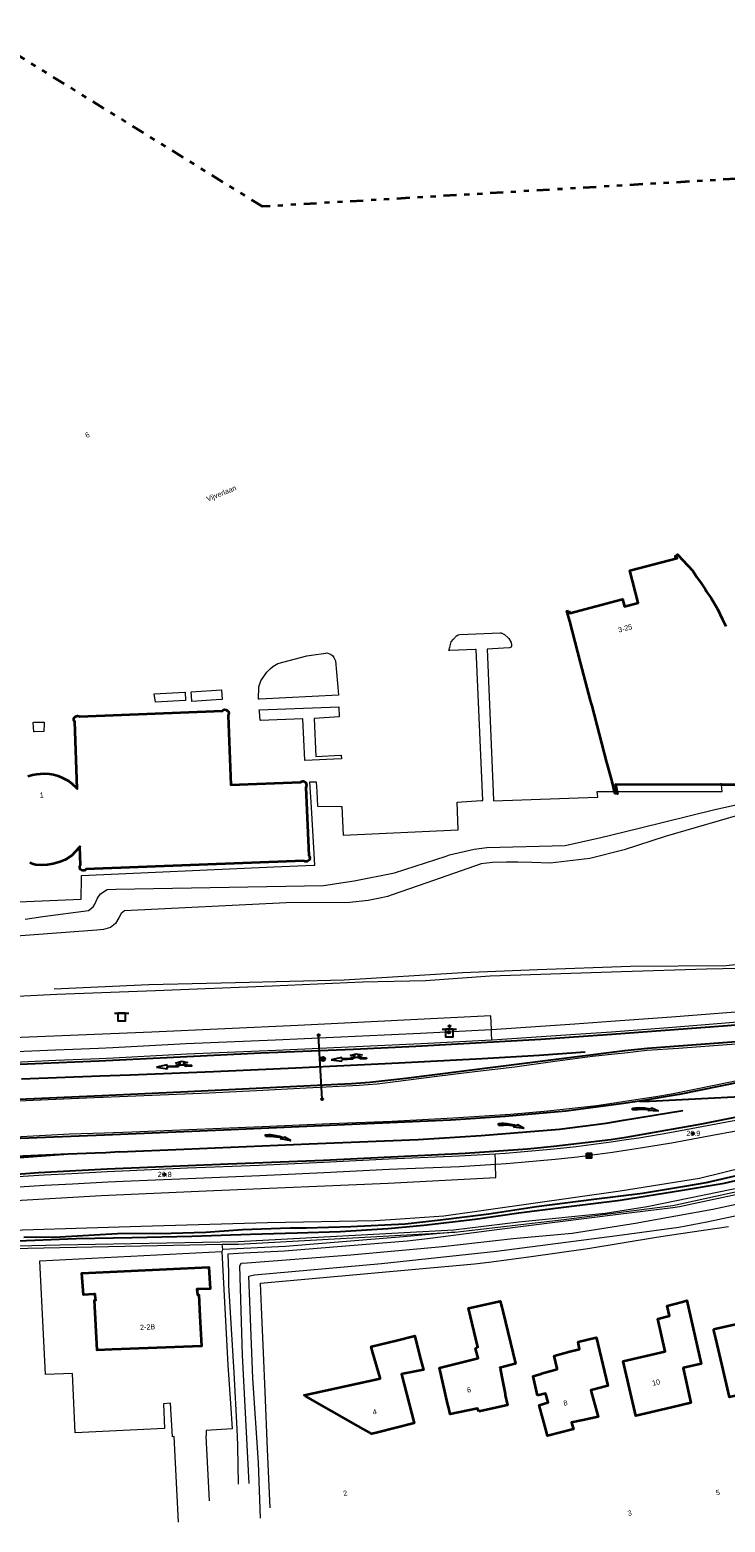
# Model space of a CAD drawing. Header units: metres. Extents: x 169249 to 194689, y 406250 to 412203.
# Tile 64 of 256: x 171469 to 171603, y 406544 to 406832. Entities that reach past the tile are written whole.
import ezdxf
from ezdxf.enums import TextEntityAlignment as Align

# ---------------------------------------------------------------- set-up
doc = ezdxf.new("R2010")
doc.units = ezdxf.units.M
doc.linetypes.add('BGT_NLCS_N264$0$AL-TEKENBLADGRENS', pattern=[11.5, 2.5, -1.5, 1, -1.5, 1, -1.5, 2.5])
doc.layers.get('0').update_dxf_attribs({"linetype": 'CONTINUOUS'})
for name, color, linetype, lineweight in [('BGT_NLCS_N264$0$B-WE-GW-WATERGANG_INSTEEK-G', 252, 'CONTINUOUS', 18), ('BGT_NLCS_N264$0$B-WE-GW-WATERGANG_SLOOT_BODEM-G', 252, 'CONTINUOUS', 18), ('BGT_NLCS_N264$0$B-WE-GW-WATERGANG_WATERLIJN-G', 252, 'CONTINUOUS', 18), ('BGT_NLCS_N264$0$B-WE-IE-TERREINAFSCHEIDING_KUNSTMATIG_MUUR-G', 252, 'BGT_NLCS_N264$0$IE-TERREINAFSCHEIDING-KUNSTMATIG-DICHT', 18), ('BGT_NLCS_N264$0$B-WE-KW-KUNSTWERK_GELUIDSWERING_SCHERM-G', 252, 'CONTINUOUS', 18), ('BGT_NLCS_N264$0$B-WE-OG-TOPOGRAFIE_BEBOUWING-G', 252, 'CONTINUOUS', 35), ('BGT_NLCS_N264$0$B-WE-OG-TOPOGRAFIE_CULTUURSCHEIDING-G', 252, 'CONTINUOUS', 18), ('BGT_NLCS_N264$0$B-WE-OG-TOPOGRAFIE_TERREIN_GROEN-GV', 252, 'CONTINUOUS', 18), ('BGT_NLCS_N264$0$B-WE-OG-TOPOGRAFIE_WATER-GV', 252, 'CONTINUOUS', 18), ('BGT_NLCS_N264$0$B-WE-OG-TOPOGRAFIE_WEG_BERM-GV', 252, 'CONTINUOUS', 18), ('BGT_NLCS_N264$0$B-WE-OG-TOPOGRAFIE_WEG_RIJWIELPAD-G', 252, 'CONTINUOUS', 18), ('BGT_NLCS_N264$0$B-WE-OG-TOPOGRAFIE_WEG_VERHARD-G', 252, 'CONTINUOUS', 18), ('BGT_NLCS_N264$0$B-WE-VW-BEWEGWIJZERING_DRAAGCONSTRUCTIE-S', 252, 'CONTINUOUS', 25), ('BGT_NLCS_N264$0$B-WE-VW-MARKERING_PIJL-S', 252, 'CONTINUOUS', 25), ('BGT_NLCS_N264$0$B-WE-VW-VERKEERSTEKEN_BORD-S', 252, 'CONTINUOUS', 25), ('BGT_NLCS_N264$0$X-XX-AL-TEKENBLADGRENS-G', 252, 'BGT_NLCS_N264$0$AL-TEKENBLADGRENS', 35), ('X-XX-AL-REFERENTIE-G', 7, 'CONTINUOUS', 18)]:
    doc.layers.add(name, color=color, linetype=linetype, lineweight=lineweight)
for name, color, linetype in [('BGT_NLCS_N264$0$B-WE-IE-MEUBILAIR_WEGMEUBILAIR-S', 252, 'CONTINUOUS'), ('BGT_NLCS_N264$0$B-WE-OG-TOPOGRAFIE_WATER_SLOOT-GV', 252, 'CONTINUOUS'), ('BGT_NLCS_N264$0$B-WE-VW-BEWEGWIJZERING_DRAAGCONSTRUCTIE_PORTAAL_POER-G', 252, 'CONTINUOUS'), ('BGT_NLCS_N264$0$B-WE-VW-MARKERING-G', 252, 'CONTINUOUS'), ('BGT_NLCS_N264$0$B-WE-VW-VERKEERSTEKEN_DRAAGCONSTRUCTIE-S', 252, 'CONTINUOUS'), ('BGT_NLCS_N264$0$Label_Nummeraanduidingreeks', 252, 'CONTINUOUS'), ('BGT_NLCS_N264$0$Label_Openbareruimte', 252, 'CONTINUOUS'), ('BGT_NLCS_N264$0$Label_Puntobject', 252, 'CONTINUOUS')]:
    doc.layers.add(name, color=color, linetype=linetype)
doc.styles.add('BGT_NLCS_N264$0$STANDARD', font='txt')
doc.linetypes.add('BGT_NLCS_N264$0$IE-TERREINAFSCHEIDING-KUNSTMATIG-DICHT', pattern='A,8,-1,[82,NLCS.SHX,S=0.75,R=90,X=0,Y=0],-1', length=10)

# ---------------------------------------------------------------- blocks, each defined once
blk = doc.blocks.new('BGT_NLCS_N264$0$SIE-WEG_WEGWIJZER-SO')
for q in [(-0.29, -0.29), (0, 0.41), (0.29, -0.29)]:
    blk.add_line((0, 0), q)
blk.add_circle((0, 0), 0.413)
blk = doc.blocks.new('BGT_NLCS_N264$0$SVW-VERKEERSTEKEN_BORD_ANWB-SO')
blk.add_line((-1.375, 0), (1.375, 0))
at = {"flags": 128}
blk.add_lwpolyline([(-0.75, 0), (-0.75, -1.5), (0.75, -1.5), (0.75, 0)], close=True, dxfattribs=at)
blk = doc.blocks.new('BGT_NLCS_N264$0$SIE-WEG_CAMERA_SNELHEID-SO')
h = blk.add_hatch(color=256)
h.paths.add_polyline_path([(0.5, 0.5), (-0.5, 0.5), (0, 0)])
h.paths.add_polyline_path([(0, 0), (-0.5, -0.5), (0.5, -0.5)])
for p, q in [((-0.5, 0.5), (0.5, -0.5)), ((0.5, 0.5), (-0.5, -0.5))]:
    blk.add_line(p, q)
at = {"flags": 128}
blk.add_lwpolyline([(-0.5, 0.5), (0.5, 0.5), (0.5, -0.5), (-0.5, -0.5)], close=True, dxfattribs=at)
blk = doc.blocks.new('BGT_NLCS_N264$0$B-SVW-MARKERING_PIJL_ROTONDE_RD_RA_6.80')
for p, q in [((0, 0.07), (1.29, 0.07)), ((0, -0.07), (0, 0.07)), ((2.61, 0.07), (4.75, 0.07)), ((4.75, 0.37), (4.75, 0.07)), ((6.8, 0), (4.75, 0.37)), ((0, -0.07), (0.77, -0.07)), ((1.95, -0.98), (0.75, -0.68)), ((0.75, -0.68), (1.6, -0.68)), ((1.6, -0.68), (1.6, -0.36)), ((3.15, -0.68), (1.95, -0.98)), ((2.3, -0.68), (2.3, -0.36)), ((2.3, -0.68), (3.15, -0.68)), ((3.13, -0.07), (4.75, -0.07)), ((4.75, -0.38), (6.8, 0)), ((4.75, -0.07), (4.75, -0.38))]:
    blk.add_line(p, q)
for major_axis, ratio, start_param, end_param in [((-0.7, 0), 0.321429, 5.943348, 9.764615), ((-1.2, 0), 0.3125, 6.484543, 7.558013), ((-1.2, 0), 0.3125, 8.14995, 9.22342)]:
    blk.add_ellipse((1.95, 0), major_axis=major_axis, ratio=ratio, start_param=start_param, end_param=end_param)
blk = doc.blocks.new('BGT_NLCS_N264$0$B-SVW-MARKERING_PIJL_VERDRIJF_RE_5.0')
for p, q in [((0, 0.15), (0.6, 0.15)), ((0, -0.15), (0, 0.15)), ((0, -0.15), (0.96, -0.15)), ((2.92, -0.46), (3.27, -0.28)), ((5, -0.66), (2.92, -0.46)), ((3.75, -0.04), (3.43, -0.2)), ((5, -0.66), (3.75, -0.04))]:
    blk.add_line(p, q)
for centre, radius, start, end in [((0.61, -11.39), 11.54, 75.8527, 90.0468), ((0.99, -20.17), 20.02, 83.4664, 90.0916)]:
    blk.add_arc(centre, radius, start, end)
blk = doc.blocks.new('BGT_NLCS_N264$0$SIE-WEG_VERKEERSBORD_PAAL-SO')
blk.add_line((-0.3, 0), (0.3, 0))
for radius in [0.2, 0.0745]:
    blk.add_circle((0, 0), radius)
blk = doc.blocks.new('BGT_NLCS_N264$0$SIE-WEG_PAAL_ALGEMEEN_TYPE_02-SO')
at = {"ltscale": 0.5}
h = blk.add_hatch(color=256, dxfattribs=at)
h.paths.add_polyline_path([(0, 0), (0.1875, 0, 0.41421356), (0, 0.1875)])
h.paths.add_polyline_path([(0, -0.1875), (0, 0), (-0.1875, 0, 0.41421356)])
for p, q in [((-0.1875, 0), (0.1875, 0)), ((0, -0.1875), (0, 0.1875))]:
    blk.add_line(p, q, dxfattribs=at)
blk.add_circle((0, 0), 0.1875, dxfattribs=at)
blk = doc.blocks.new('BGT_NLCS_N264$0$SIE-WEG_PAAL_ALGEMEEN_TYPE_01-SO')
h = blk.add_hatch(color=256)
edge = h.paths.add_edge_path()
edge.add_arc((0, 0), 0.188, 0, 360)
at = {"ltscale": 0.5}
blk.add_circle((0, 0), 0.188, dxfattribs=at)
blk = doc.blocks.new('BGT_NLCS_N264')
at = {"layer": 'BGT_NLCS_N264$0$B-WE-GW-WATERGANG_INSTEEK-G'}
blk.add_polyline3d([(171468.07, 406660.74, 15.55), (171471.48, 406661.23, 15.55), (171480.33, 406662.37, 15.55), (171481.19, 406663.08, 15.57), (171481.51, 406663.64, 15.66), (171482.05, 406664.78, 15.7), (171482.62, 406665.59, 15.71), (171483.88, 406666.45, 15.72), (171485.6, 406666.49, 15.73), (171525.63, 406667.23, 15.67), (171530.21, 406667.92, 15.68), (171531.49, 406668.12, 15.69), (171539.31, 406669.68, 15.74), (171549.23, 406672.9, 15.84), (171549.92, 406673.12, 15.84), (171554.66, 406674.22, 15.83), (171557.06, 406674.55, 15.76), (171572.22, 406674.95, 15.75), (171578.46, 406676.33, 15.66), (171578.83, 406676.41, 15.65), (171586.45, 406678.29, 15.67), (171601.04, 406681.89, 15.69), (171607.74, 406683.38, 15.61)], dxfattribs=at)
at = {"layer": 'BGT_NLCS_N264$0$B-WE-GW-WATERGANG_SLOOT_BODEM-G'}
blk.add_polyline3d([(171473.7, 406647.29, 13.75), (171491.92, 406648.1, 13.69), (171508.61, 406648.49, 13.67), (171529.6, 406649.05, 13.61), (171552.38, 406650.46, 13.72), (171566.86, 406651.03, 13.86), (171584.79, 406651.64, 13.85), (171603.23, 406651.76, 13.82), (171617.43, 406653.39, 13.83), (171630.89, 406653.9, 14)], dxfattribs=at)
at = {"layer": 'BGT_NLCS_N264$0$B-WE-GW-WATERGANG_WATERLIJN-G'}
blk.add_polyline3d([(171607.86, 406681.45, 13.85), (171591.48, 406676.67, 13.85), (171583.57, 406674.08, 13.85), (171576.97, 406672.46, 13.85), (171569.31, 406671.55, 13.85), (171565.77, 406671.64, 13.85), (171563.09, 406671.72, 13.85), (171561.7, 406671.72, 13.85), (171560.86, 406671.72, 13.85), (171558.2, 406671.64, 13.85), (171556.02, 406671.38, 13.85), (171545.5, 406667.71, 13.85), (171538.84, 406665.43, 13.85), (171537.93, 406665.12, 13.85), (171536.78, 406664.86, 13.85), (171534.22, 406664.3, 13.85), (171530.68, 406663.97, 13.85), (171518.38, 406663.87, 13.85), (171487.22, 406662.31, 13.85), (171486.58, 406661.81, 13.85), (171486.15, 406660.98, 13.85), (171485.48, 406659.92, 13.85), (171484.54, 406659.09, 13.85), (171483.22, 406658.74, 13.85), (171481.92, 406658.61, 13.85), (171465.51, 406657.41, 13.85)], dxfattribs=at)
at = {"layer": 'BGT_NLCS_N264$0$B-WE-IE-TERREINAFSCHEIDING_KUNSTMATIG_MUUR-G'}
for points in [[(171550.93, 406600.33, 15.39), (171541, 406599.46, 15.49), (171518.25, 406597.57, 15.49), (171506.17, 406596.98, 15.45)], [(171506.17, 406596.98, 15.45), (171506.16, 406596.98, 15.45), (171506.07, 406596.74, 15.46), (171506.02, 406596.6, 15.46)]]:
    blk.add_polyline3d(points, dxfattribs=at)
at = {"layer": 'BGT_NLCS_N264$0$B-WE-KW-KUNSTWERK_GELUIDSWERING_SCHERM-G'}
for points in [[(171513.44, 406545.16, 16.41), (171513.09, 406555.83, 18.55), (171511.97, 406572.15, 20.31), (171511.2, 406591.88, 20.43), (171512.27, 406592.11, 20.35), (171536.77, 406594.29, 20.45), (171558.97, 406596.7, 20.48), (171582.21, 406599.67, 20.5), (171594.1, 406601.3, 20.56), (171599.52, 406602.34, 20.62), (171615.85, 406605.83, 20.58), (171632.46, 406609.49, 20.58), (171658.6, 406615.25, 20.54), (171669.39, 406617.29, 20.57), (171685.76, 406620.88, 20.54), (171711.89, 406625.39, 20.38), (171724.43, 406627.24, 21.65), (171740.62, 406629.32, 21.58), (171773.31, 406632.05, 21.47), (171794.09, 406634.27, 21.42), (171825.01, 406637.21, 21.66)], [(171515.29, 406547.14, 15.31), (171514.82, 406558.43, 15.37), (171514.35, 406569.61, 15.43), (171514.04, 406577.07, 15.46), (171513.68, 406585.87, 15.51), (171513.49, 406590.51, 15.54), (171554.71, 406594.23, 15.55), (171555.27, 406594.28, 15.55), (171557.99, 406594.65, 15.54), (171565.62, 406595.68, 15.51), (171570.68, 406596.37, 15.49), (171576.58, 406597.17, 15.46), (171589.79, 406599.4, 15.46), (171594.05, 406600.03, 15.49), (171594.49, 406600.1, 15.49), (171603.69, 406601.47, 15.55)]]:
    blk.add_polyline3d(points, dxfattribs=at)
at = {"layer": 'BGT_NLCS_N264$0$B-WE-OG-TOPOGRAFIE_BEBOUWING-G'}
for points in [[(171572.92, 406720.22, 23.51), (171573.1, 406719.75, 23.5), (171583.26, 406722.46, 23.54), (171583.65, 406721.04, 24.13), (171586.29, 406721.76, 24.1), (171584.65, 406728.01, 20.56), (171593.8, 406730.38, 20.61), (171593.41, 406730.69, 20.61), (171593.87, 406731.07, 20.65), (171593.96, 406730.97, 20.73), (171594.82, 406730.02, 21.45), (171595.81, 406728.98, 21.97), (171596.82, 406727.94, 22.62), (171597.54, 406726.77, 23.3), (171598.4, 406725.57, 23.78), (171599.17, 406724.37, 24.39), (171599.4, 406724, 24.57), (171599.52, 406723.84, 24.67), (171600.33, 406722.66, 25.34), (171601.54, 406720.61, 26.14), (171602.55, 406718.53, 26.86), (171603.16, 406717.28, 27.21)], [(171605.14, 406686.64, 25.82), (171602.3, 406686.65, 26.02)], [(171581.73, 406685.36, 27.46), (171581.23, 406687.26, 27.25), (171580.3, 406690.79, 26.85), (171580.25, 406690.97, 26.83), (171577.37, 406701.86, 25.59), (171577.26, 406702.3, 25.54), (171577.09, 406702.93, 25.47), (171575.15, 406710.27, 24.63), (171573.06, 406718.2, 23.73), (171572.54, 406720.16, 23.51), (171572.92, 406720.22, 23.51)], [(171468.61, 406688.3, 22.86), (171469.52, 406688.58, 22.86), (171470.32, 406688.71, 22.87), (171471.06, 406688.78, 22.85), (171471.84, 406688.82, 22.84), (171472.73, 406688.75, 22.85), (171473.54, 406688.63, 22.85), (171474.43, 406688.35, 22.82), (171475.3, 406687.97, 22.85), (171476.43, 406687.42, 22.86), (171477.12, 406686.86, 22.88), (171477.92, 406686.1, 22.88), (171478.14, 406685.84, 23.22), (171477.67, 406698.86, 22.83), (171477.51, 406699, 22.82), (171477.46, 406699.14, 22.82), (171477.44, 406699.35, 22.82), (171477.52, 406699.57, 22.82), (171477.65, 406699.71, 22.83), (171477.66, 406699.72, 22.83), (171477.76, 406699.79, 22.83), (171477.83, 406699.84, 22.83), (171477.97, 406699.91, 22.83), (171478.19, 406699.94, 22.84), (171478.42, 406699.89, 22.84), (171478.52, 406699.82, 22.84), (171478.55, 406699.8, 22.84), (171506.16, 406700.92, 22.87), (171506.19, 406700.95, 22.87), (171506.33, 406701.1, 22.88), (171506.6, 406701.15, 22.88), (171506.8, 406701.13, 22.89), (171507.03, 406701, 22.9), (171507.05, 406700.99, 22.9), (171507.1, 406700.94, 22.9), (171507.18, 406700.88, 22.9), (171507.31, 406700.71, 22.9), (171507.34, 406700.5, 22.9), (171507.32, 406700.22, 22.9), (171507.25, 406700.08, 22.9), (171507.21, 406700.04, 22.89), (171507.74, 406686.63, 23.19), (171521.17, 406687.14, 22.86), (171521.42, 406687.3, 22.88), (171521.59, 406687.34, 22.89), (171521.8, 406687.33, 22.89), (171522, 406687.21, 22.9), (171522.04, 406687.17, 22.9), (171522.08, 406687.14, 22.89), (171522.21, 406687.03, 22.89), (171522.27, 406686.85, 22.9), (171522.3, 406686.54, 22.89), (171522.22, 406686.16, 22.88), (171522.76, 406673.01, 22.9), (171522.89, 406672.8, 22.93), (171522.98, 406672.49, 22.95), (171522.91, 406672.15, 22.95), (171522.47, 406671.87, 22.95), (171522.24, 406671.83, 22.95), (171522.11, 406671.84, 22.94), (171522.01, 406671.86, 22.94), (171521.82, 406672, 22.94), (171479.81, 406670.36, 22.86), (171479.69, 406670.19, 22.87), (171479.44, 406670.11, 22.87), (171479.19, 406670.12, 22.87), (171478.94, 406670.21, 22.87), (171478.74, 406670.34, 22.87), (171478.65, 406670.51, 22.87), (171478.64, 406670.82, 22.87), (171478.66, 406670.94, 22.87), (171478.76, 406671.12, 22.87), (171478.77, 406671.13, 22.87), (171478.65, 406674.74, 22.86), (171478.61, 406674.69, 22.86), (171477.74, 406673.71, 22.87), (171477.07, 406673.04, 22.88), (171475.83, 406672.18, 22.88), (171474.86, 406671.77, 22.88), (171473.48, 406671.4, 22.88), (171472.31, 406671.19, 22.88), (171471.15, 406671.14, 22.88), (171470.11, 406671.21, 22.84), (171469.63, 406671.35, 22.84), (171468.98, 406671.59, 22.85)], [(171582.16, 406685.36, 27.49), (171582.25, 406684.89, 27.49), (171581.83, 406684.96, 27.51), (171581.73, 406685.36, 27.46)], [(171602.3, 406686.65, 26.02), (171581.91, 406686.73, 27.5), (171582.16, 406685.36, 27.49)], [(171501.79, 406584.16, 27.5), (171502.09, 406578.37, 27.48), (171484.84, 406577.71, 27.49), (171481.94, 406577.6, 27.49), (171481.43, 406587.22, 27.55), (171481.74, 406587.24, 27.51), (171481.67, 406587.5, 26.4), (171481.6, 406588.41, 26.48), (171481.35, 406588.39, 26.5), (171479.36, 406588.24, 26.66), (171479.02, 406592.45, 26.65), (171503.49, 406593.62, 26.63), (171503.76, 406589.41, 26.64), (171501.54, 406589.38, 26.64), (171501.19, 406589.38, 26.64), (171501.31, 406588.39, 26.64), (171501.32, 406588.23, 27.52), (171501.58, 406588.25, 27.51), (171501.79, 406584.16, 27.5)], [(171592.67, 406566.52, 22.02), (171585.8, 406564.92, 22.05), (171583.38, 406575.47, 22.17), (171591.38, 406577.32, 18.41), (171591.44, 406577.33, 18.38), (171590.08, 406583.6, 18.62), (171590.08, 406583.63, 18.62), (171592.3, 406584.19, 18.65), (171592.32, 406584.19, 18.65), (171591.88, 406586.13, 18.59), (171591.87, 406586.15, 18.59), (171591.87, 406586.15, 18.59), (171594.8, 406586.92, 18.59), (171595.63, 406587.14, 18.59), (171598.44, 406574.93, 18.42), (171594.98, 406574.15, 21.73), (171594.93, 406574.14, 21.78), (171596.45, 406567.39, 22.01), (171592.67, 406566.52, 22.02)], [(171555.54, 406565.75, 21.86), (171555.33, 406566.22, 21.82), (171555.28, 406566.33, 21.81), (171550, 406565.25, 21.63), (171549.71, 406566.66, 21.41), (171549.6, 406567.05, 24.17), (171547.97, 406574.19, 23.93), (171555.44, 406576.03, 23.6), (171555.38, 406576.27, 18.39), (171555.32, 406576.48, 18.39), (171554.89, 406577.88, 18.38), (171555.33, 406578.14, 18.47), (171553.58, 406585.71, 18.41), (171559.69, 406587.02, 18.44), (171559.97, 406585.86, 18.43), (171560.15, 406585.12, 18.43), (171562.6, 406575, 18.39), (171562.46, 406574.97, 18.63), (171559.62, 406574.18, 23.72), (171559.64, 406574.1, 23.72), (171559.98, 406572.36, 23.72), (171560.6, 406569.14, 23.72), (171560.61, 406568.9, 22.02), (171560.62, 406568.87, 22.02), (171561.06, 406566.99, 21.86), (171555.54, 406565.75, 21.86)], [(171600.79, 406581.61, 22.05), (171610.18, 406583.73, 18.62), (171609.74, 406585.59, 18.57), (171613.79, 406586.51, 18.51), (171615.62, 406578.83, 18.51), (171612.28, 406578.09, 22.25), (171613.91, 406570.75, 23.45), (171609.48, 406569.76, 23.46), (171604.96, 406568.76, 23.47), (171603.88, 406568.52, 23.48), (171602.45, 406574.6, 22.81), (171601.21, 406579.86, 22.24), (171600.79, 406581.61, 22.05)], [(171540.9, 406572.99, 18.65), (171540.7, 406572.95, 18.65), (171540.65, 406572.95, 22.37), (171543.06, 406563.47, 22.56), (171536, 406561.7, 22.63), (171534.89, 406561.42, 22.64), (171532.31, 406562.9, 22.62), (171522.12, 406568.73, 22.53), (171521.89, 406568.87, 22.53), (171536.29, 406572.04, 21.44), (171536.55, 406572.09, 21.42), (171536.54, 406572.24, 18.6), (171535.14, 406577.05, 18.59), (171534.79, 406578.24, 18.59), (171534.86, 406578.26, 18.59), (171539.69, 406579.47, 18.6), (171543.19, 406580.35, 18.6), (171543.21, 406580.28, 18.6), (171544.26, 406576.13, 18.64), (171544.86, 406573.76, 18.66), (171540.9, 406572.99, 18.65)], [(171566.85, 406568.85, 21.35), (171566.01, 406572.56, 21.33), (171567.54, 406573.01, 21.35), (171567.66, 406573.05, 21.35), (171570.64, 406573.92, 21.38), (171570.63, 406574.07, 18.62), (171570.07, 406576.52, 18.54), (171570.1, 406576.52, 18.54), (171573.07, 406577.3, 18.56), (171574.95, 406577.79, 18.57), (171574.67, 406579.16, 18.51), (171578.18, 406580.04, 18.5), (171578.21, 406579.92, 18.5), (171578.48, 406578.81, 18.5), (171580.42, 406570.72, 18.5), (171580.35, 406570.7, 18.5), (171578.92, 406570.3, 18.5), (171577.2, 406569.84, 18.51), (171577.17, 406569.84, 20.02), (171577.15, 406569.84, 21.18), (171577.28, 406569.38, 21.19), (171578.58, 406564.71, 21.3), (171575.58, 406564.08, 21.42), (171573.44, 406563.63, 21.5), (171573.45, 406563.38, 19.47), (171573.78, 406562.36, 19.29), (171568.8, 406561.04, 19.22), (171568.47, 406562.26, 19.2), (171567.2, 406566.99, 19.16), (171568.83, 406567.46, 21.27), (171568.91, 406567.48, 21.36), (171568.45, 406569.11, 21.31), (171568.41, 406569.24, 21.3), (171566.85, 406568.85, 21.35)]]:
    blk.add_polyline3d(points, dxfattribs=at)
at = {"layer": 'BGT_NLCS_N264$0$B-WE-OG-TOPOGRAFIE_CULTUURSCHEIDING-G'}
for points in [[(171498.92, 406704.54, 16.3), (171499.03, 406702.9, 16.32), (171498.96, 406702.9, 16.32), (171493.21, 406702.57, 16.36), (171492.98, 406704.22, 16.35), (171498.89, 406704.54, 16.3), (171498.92, 406704.54, 16.3)], [(171500.1, 406704.6, 16.33), (171505.93, 406704.94, 16.33), (171505.93, 406704.94, 16.34), (171506.04, 406703.1, 16.39), (171506.03, 406703.1, 16.39), (171504.89, 406703.02, 16.39), (171500.23, 406702.71, 16.36), (171500.22, 406702.83, 16.36), (171500.1, 406704.6, 16.33)], [(171528.57, 406701.72, 16.45), (171528.63, 406699.76, 16.46), (171528.63, 406699.73, 16.46), (171523.81, 406699.47, 16.46), (171524.1, 406692.11, 16.36), (171528.96, 406692.34, 16.16), (171529.01, 406692.34, 16.16), (171529.1, 406691.67, 16.18), (171528.99, 406691.66, 16.18), (171522.02, 406691.34, 16.46), (171522.02, 406691.37, 16.46), (171521.59, 406699.4, 16.47), (171521.55, 406699.4, 16.47), (171513.43, 406699.05, 16.41), (171513.42, 406699.13, 16.41), (171513.25, 406700.81, 16.39), (171513.23, 406701.09, 16.39), (171513.24, 406701.09, 16.39), (171528.57, 406701.72, 16.45)]]:
    blk.add_polyline3d(points, dxfattribs=at)
at = {"layer": 'BGT_NLCS_N264$0$B-WE-OG-TOPOGRAFIE_TERREIN_GROEN-GV'}
blk.add_line((171506.17, 406596.98, 2.83), (171506.1, 406598, 15.32), dxfattribs=at)
at = {"layer": 'BGT_NLCS_N264$0$B-WE-OG-TOPOGRAFIE_WATER-GV'}
for points in [[(171452.49, 406645.19, 15), (171474.19, 406646.27, 15.01), (171493.23, 406646.96, 15.03), (171515.78, 406647.87, 15.19), (171533.12, 406648.61, 15.31), (171545.29, 406648.9, 15.41), (171557.73, 406649.77, 15.42), (171583.04, 406650.62, 15.43), (171599.43, 406651.16, 15.55), (171605.72, 406651.25, 15.55), (171615.76, 406652.02, 15.51), (171630.08, 406652.42, 15.56), (171631.07, 406652.75, 15.07), (171631.16, 406652.78, 15.02)], [(171820.52, 406646.47, 15.86), (171799.44, 406644.72, 15.9), (171778.17, 406642.92, 15.91), (171764.76, 406641.87, 15.8), (171764.66, 406641.86, 15.8), (171751.77, 406640.64, 15.56), (171740.41, 406639.56, 15.55), (171728.87, 406638.27, 15.54), (171711.39, 406635.59, 15.47), (171687.6, 406631.01, 15.26), (171659.35, 406624.7, 15.2), (171640.98, 406620.66, 15.26), (171630.45, 406618.34, 15.3), (171611.4, 406613.95, 15.26), (171598.12, 406610.67, 15.05), (171582.79, 406608.28, 15.04), (171548.79, 406603.46, 15.1), (171539.5, 406602.76, 15.13), (171535.54, 406602.52, 15.14), (171514.78, 406602.16, 15.08), (171490.42, 406601.43, 15.21), (171457.08, 406600.43, 15.53)], [(171453.13, 406597.41, 15.47), (171474.78, 406597.88, 15.34), (171509.18, 406598.56, 15.32), (171550.68, 406600.82, 15.31), (171563.29, 406602.35, 15.46), (171579.93, 406604.04, 15.56), (171588.01, 406605.32, 15.49), (171607.15, 406609.2, 15.38), (171619.74, 406611.59, 15.43), (171630.52, 406613.87, 15.45), (171649.83, 406618.77, 15.41), (171671.92, 406623.69, 15.35)]]:
    blk.add_polyline3d(points, dxfattribs=at)
at = {"layer": 'BGT_NLCS_N264$0$B-WE-OG-TOPOGRAFIE_WATER_SLOOT-GV'}
for points in [[(171587.1, 406607.79, 14.44), (171577.72, 406606.62, 14.44), (171566.67, 406605.26, 14.44), (171557.47, 406603.84, 14.44), (171548.18, 406602.64, 14.44), (171541.34, 406601.89, 14.49), (171530.86, 406601.38, 14.49), (171522.27, 406601.13, 14.59), (171519.19, 406601.1, 14.59), (171510.01, 406600.78, 14.59), (171502.9, 406600.26, 14.65), (171496.26, 406600.11, 14.65), (171485.88, 406600, 14.65), (171474.75, 406599.39, 14.74), (171467.86, 406599.32, 14.83)], [(171465.12, 406598.63, 14.82), (171477.92, 406599.15, 14.82), (171488.74, 406599.33, 14.82), (171500.2, 406599.56, 14.82), (171511.5, 406599.98, 14.75), (171520.51, 406600.24, 14.75), (171528.83, 406600.47, 14.75), (171537.98, 406601.05, 14.75), (171544.93, 406601.68, 14.75), (171554.87, 406602.87, 14.75), (171563.23, 406604.06, 14.75), (171571.86, 406605.2, 14.61), (171582.77, 406606.51, 14.62), (171594.84, 406608.44, 14.62), (171602.86, 406609.81, 14.61), (171614.9, 406612.58, 14.57)], [(171608.27, 406611.91, 14.44), (171599.87, 406609.98, 14.44), (171599.67, 406609.92, 14.44), (171594.84, 406609.12, 14.44), (171587.1, 406607.79, 14.44)]]:
    blk.add_polyline3d(points, dxfattribs=at)
at = {"layer": 'BGT_NLCS_N264$0$B-WE-OG-TOPOGRAFIE_WEG_BERM-GV'}
for points in [[(171557.98, 406639.46, 15.4), (171558, 406639.46, 15.4), (171574.05, 406640.51, 15.49), (171580.99, 406641.02, 15.53), (171592.71, 406641.88, 15.61), (171610.77, 406643.33, 15.72), (171625.52, 406644.59, 15.81), (171638.84, 406645.79, 15.81), (171641.28, 406646.01, 15.81), (171655.88, 406647.27, 15.82), (171668.41, 406648.37, 15.82)], [(171558.04, 406637.46, 15.4), (171558.12, 406637.46, 15.4), (171574.19, 406638.52, 15.49), (171581.14, 406639.02, 15.53), (171592.87, 406639.88, 15.61), (171610.94, 406641.34, 15.72), (171625.69, 406642.6, 15.81), (171639.02, 406643.8, 15.81), (171641.45, 406644.02, 15.81), (171656.05, 406645.28, 15.82), (171668.67, 406646.38, 15.82)], [(171557.98, 406639.46, 15.4), (171557.89, 406642.06, 15.45), (171520.67, 406640.23, 15.34), (171492.53, 406638.93, 15.38), (171456.23, 406637.46, 15.76), (171452.72, 406637.61, 15.75), (171452.29, 406640.14, 15.71)], [(171631.09, 406639.05, 15.83), (171627, 406638.64, 15.79), (171615.49, 406637.56, 15.73), (171604.27, 406636.54, 15.7), (171594.05, 406635.75, 15.61), (171587.91, 406635.36, 15.59), (171583.69, 406634.88, 15.59), (171581.72, 406634.68, 15.58), (171577.47, 406634.24, 15.54), (171569.77, 406633.19, 15.5), (171562.51, 406632.18, 15.49), (171554.76, 406631.28, 15.47), (171546.91, 406630.33, 15.45), (171540, 406629.42, 15.45), (171535.92, 406628.88, 15.43), (171532.5, 406628.67, 15.4), (171522.25, 406628.12, 15.38), (171512.7, 406627.63, 15.38), (171503.53, 406627.17, 15.38), (171492.58, 406626.74, 15.43), (171483.1, 406626.32, 15.55), (171482.88, 406626.31, 15.55), (171472.51, 406625.86, 15.61), (171462.4, 406625.43, 15.77)], [(171456.24, 406633.06, 15.77), (171456.36, 406634.73, 15.74), (171463.27, 406635.04, 15.64), (171473.94, 406635.5, 15.52), (171482.24, 406635.87, 15.43), (171485.01, 406635.99, 15.39), (171499.14, 406636.72, 15.26), (171516.33, 406637.45, 15.29), (171544.32, 406638.72, 15.37), (171557.94, 406639.45, 15.4), (171557.98, 406639.46, 15.4)], [(171558.04, 406637.46, 15.4), (171558, 406638.66, 15.35), (171557.98, 406639.46, 15.4)], [(171456.21, 406632.72, 15.74), (171456.36, 406632.73, 15.74), (171463.35, 406633.04, 15.64), (171474.02, 406633.5, 15.52), (171482.33, 406633.87, 15.43), (171485.11, 406633.99, 15.39), (171499.23, 406634.72, 15.26), (171516.42, 406635.45, 15.29), (171544.42, 406636.72, 15.37), (171558.04, 406637.46, 15.4)], [(171455.89, 406618.22, 15.78), (171457.13, 406618.34, 15.74), (171463.88, 406618.61, 15.67), (171476.64, 406619.29, 15.54), (171483.37, 406619.51, 15.47), (171488.64, 406619.69, 15.41), (171501.2, 406620.22, 15.37), (171513.79, 406620.71, 15.4), (171526.92, 406621.29, 15.43), (171538.78, 406621.78, 15.46), (171550.61, 406622.38, 15.51), (171561.68, 406623.1, 15.51), (171568.86, 406623.75, 15.52), (171578.25, 406624.81, 15.61), (171582.95, 406625.52, 15.65), (171585.83, 406625.95, 15.68), (171589.67, 406626.52, 15.69), (171592.68, 406627.03, 15.69), (171601.24, 406628.74, 15.75), (171617.17, 406632.05, 15.83), (171631.92, 406635.06, 15.8)], [(171669.89, 406634.8, 15.78), (171668.49, 406634.57, 15.78), (171661.62, 406633.3, 15.75), (171653.71, 406631.75, 15.75), (171647.58, 406630.58, 15.78), (171640.97, 406629.28, 15.76), (171640.83, 406629.26, 15.76), (171635.13, 406628.12, 15.71), (171624.69, 406626.01, 15.66), (171615.66, 406624.05, 15.61), (171606.13, 406622.07, 15.56), (171598.52, 406620.65, 15.49), (171592.36, 406619.51, 15.47), (171586.4, 406618.5, 15.47), (171583.95, 406618.14, 15.45), (171581.07, 406617.72, 15.43), (171574.33, 406616.82, 15.41), (171570.09, 406616.37, 15.41), (171563.58, 406615.78, 15.38), (171560.7, 406615.53, 15.38), (171558.68, 406615.4, 15.38)], [(171670.13, 406632.82, 15.78), (171668.84, 406632.6, 15.78), (171661.99, 406631.34, 15.75), (171654.09, 406629.79, 15.75), (171647.96, 406628.62, 15.78), (171641.36, 406627.32, 15.76), (171641.22, 406627.29, 15.76), (171635.52, 406626.16, 15.71), (171625.1, 406624.05, 15.66), (171616.08, 406622.1, 15.61), (171606.52, 406620.11, 15.56), (171598.88, 406618.68, 15.49), (171592.71, 406617.54, 15.47), (171586.71, 406616.52, 15.47), (171584.23, 406616.16, 15.45), (171581.34, 406615.74, 15.43), (171574.57, 406614.84, 15.41), (171570.29, 406614.38, 15.41), (171563.75, 406613.79, 15.38), (171560.85, 406613.53, 15.38), (171558.81, 406613.41, 15.38), (171558.76, 406613.41, 15.38)], [(171550.93, 406600.33, 15.39), (171571.95, 406602.78, 15.42), (171592.95, 406605.51, 15.34), (171612.02, 406609.68, 15.45), (171632.67, 406613.93, 15.44), (171649.34, 406617.59, 15.4), (171671.54, 406622.45, 15.43), (171680.61, 406624.4, 15.48), (171713.1, 406629.97, 15.64)], [(171423.9, 406590.03, 16.02), (171433.95, 406599.18, 15.98), (171434.76, 406600.25, 16.06), (171437.73, 406602.55, 15.99), (171439.46, 406603.35, 15.95), (171442.04, 406603.87, 15.92), (171446.21, 406604.29, 15.92), (171465.21, 406606.36, 15.68), (171482.75, 406607.45, 15.49), (171504.47, 406608.36, 15.3), (171538.1, 406609.77, 15.35), (171558.85, 406610.91, 15.43), (171558.76, 406613.41, 15.38)], [(171558.76, 406613.41, 15.38), (171551.85, 406612.98, 15.36), (171538.28, 406612.41, 15.29), (171525.69, 406611.76, 15.23), (171513.3, 406611.2, 15.23), (171499.46, 406610.66, 15.27), (171486.97, 406610.13, 15.39), (171484.03, 406609.97, 15.41), (171477.21, 406609.62, 15.48), (171471.84, 406609.37, 15.57), (171465.88, 406608.96, 15.63), (171458.22, 406608.16, 15.7), (171458.12, 406608.15, 15.7), (171458, 406609.8, 15.73)], [(171558.68, 406615.4, 15.38), (171551.74, 406614.98, 15.36), (171538.18, 406614.41, 15.29), (171525.6, 406613.76, 15.23), (171513.22, 406613.2, 15.23), (171499.38, 406612.66, 15.27), (171486.88, 406612.12, 15.39), (171483.92, 406611.97, 15.41), (171477.11, 406611.61, 15.48), (171471.73, 406611.36, 15.57), (171465.71, 406610.96, 15.63), (171458.02, 406610.15, 15.7)], [(171558.76, 406613.41, 15.38), (171558.73, 406614.21, 15.33), (171558.68, 406615.4, 15.38)], [(171506.1, 406598, 15.32), (171509.2, 406598.06, 15.32), (171550.93, 406600.33, 15.39)], [(171429.24, 406589.61, 15.72), (171430.98, 406590.36, 15.66), (171435.34, 406592.23, 15.5), (171437.7, 406592.53, 15.5), (171439.68, 406594.05, 15.54), (171444.14, 406595.79, 15.48), (171453.17, 406596.91, 15.47), (171474.79, 406597.38, 15.34), (171506.1, 406598, 15.32)]]:
    blk.add_polyline3d(points, dxfattribs=at)
at = {"layer": 'BGT_NLCS_N264$0$B-WE-OG-TOPOGRAFIE_WEG_RIJWIELPAD-G'}
blk.add_polyline3d([(171824.39, 406640.79, 16.42), (171798.11, 406638.35, 16.24), (171791.11, 406637.69, 16.2), (171785.01, 406637.15, 16.17), (171760.2, 406634.96, 16.06), (171733.58, 406632.56, 16.01), (171725.46, 406631.29, 16.01), (171712.18, 406629.2, 16.01), (171671.26, 406621.76, 15.99), (171620.65, 406610.85, 16), (171611.09, 406608.81, 16), (171598.7, 406606.17, 16), (171594.26, 406605.22, 16), (171592.96, 406605.06, 16), (171582.44, 406603.73, 16), (171559.02, 406600.77, 16), (171548.69, 406599.47, 16.01), (171545.63, 406599.09, 16.01), (171541.73, 406598.6, 16.01), (171518.08, 406596.66, 16), (171510.24, 406596.28, 15.98), (171507.13, 406596.13, 15.97), (171507.27, 406592.6, 15.7)], dxfattribs=at)
at = {"layer": 'BGT_NLCS_N264$0$B-WE-OG-TOPOGRAFIE_WEG_VERHARD-G'}
for p, q in [((171581.73, 406685.36, 15.92), (171582.16, 406685.36, 15.92)), ((171602.3, 406686.65, 15.96), (171602.27, 406686.99, 15.96))]:
    blk.add_line(p, q, dxfattribs=at)
for points in [[(171447.18, 406663.26, 15.72), (171478.89, 406664.59, 15.7), (171478.94, 406668.68, 15.7), (171478.94, 406669.18, 15.71), (171516.06, 406670.8, 15.74), (171523.72, 406671.13, 15.75), (171523.91, 406671.14, 15.75), (171523.27, 406682.25, 15.7), (171522.99, 406687.23, 15.68), (171524.17, 406687.21, 15.67), (171524.18, 406687.15, 15.67), (171524.29, 406685.34, 15.67), (171524.46, 406682.5, 15.68), (171528.92, 406682.48, 15.62), (171529.12, 406682.48, 15.62), (171529.4, 406676.91, 15.7), (171551.54, 406677.97, 15.69), (171551.36, 406683.33, 15.71), (171554.13, 406683.5, 15.73), (171556.05, 406683.61, 15.74), (171556.29, 406683.63, 15.74), (171555.05, 406712.73, 15.73), (171554.91, 406712.72, 15.73), (171549.98, 406712.54, 15.7), (171549.78, 406712.53, 15.7), (171549.95, 406713.21, 15.68), (171550.21, 406714.2, 15.65), (171550.64, 406714.76, 15.66), (171551.22, 406715.38, 15.66), (171551.56, 406715.58, 15.66), (171551.9, 406715.67, 15.67), (171559.68, 406715.96, 15.7), (171559.87, 406715.96, 15.7), (171560.39, 406715.71, 15.69), (171560.48, 406715.64, 15.69), (171561.21, 406715.02, 15.64), (171561.36, 406714.9, 15.63), (171561.79, 406714.09, 15.66), (171561.83, 406713.68, 15.69), (171561.86, 406713.41, 15.69), (171561.86, 406713.39, 15.69), (171561.76, 406713.18, 15.7), (171561.57, 406713.11, 15.69), (171561.46, 406713.07, 15.69), (171560.33, 406713, 15.7), (171557.16, 406712.8, 15.72), (171558.36, 406683.7, 15.73), (171558.37, 406683.58, 15.73), (171578.33, 406684.26, 15.9), (171578.48, 406684.27, 15.9), (171578.39, 406685.36, 15.92), (171581.73, 406685.36, 15.92)], [(171528.51, 406703.98, 15.73), (171528.52, 406703.92, 15.73), (171513.25, 406703.18, 15.75), (171513.06, 406703.17, 15.75), (171513.11, 406705.52, 15.76), (171513.54, 406706.71, 15.76), (171514.2, 406707.72, 15.73), (171514.71, 406708.41, 15.74), (171515.29, 406709.04, 15.74), (171515.85, 406709.47, 15.74), (171516.13, 406709.64, 15.74), (171516.81, 406710.03, 15.74), (171522.41, 406711.56, 15.71), (171523.27, 406711.68, 15.7), (171526.03, 406712.05, 15.69), (171526.24, 406712.08, 15.69), (171526.96, 406711.88, 15.7), (171527.34, 406711.58, 15.7), (171527.62, 406711.2, 15.7), (171527.79, 406710.79, 15.7), (171527.9, 406710.55, 15.7), (171528.51, 406703.98, 15.73)], [(171471.76, 406698.74, 15.68), (171471.78, 406698.74, 15.68), (171471.77, 406698.42, 15.68), (171471.71, 406696.95, 15.67), (171469.89, 406696.87, 15.71), (171469.75, 406696.87, 15.71), (171469.65, 406698.7, 15.66), (171469.82, 406698.71, 15.66), (171471.76, 406698.74, 15.68)], [(171582.16, 406685.36, 15.92), (171602.43, 406685.38, 15.95), (171602.3, 406686.65, 15.96)], [(171511.25, 406551.84, 15.55), (171509.97, 406576.63, 15.6), (171509.46, 406593.84, 15.84), (171509.58, 406594.03, 15.84), (171509.68, 406594.18, 15.84), (171509.79, 406594.34, 15.83), (171510.88, 406594.42, 15.83), (171530.88, 406595.97, 15.77), (171548.56, 406597.59, 15.66), (171562.14, 406599.12, 15.62), (171562.87, 406599.19, 15.62), (171573.52, 406600.17, 15.6), (171586.15, 406602.14, 15.57), (171586.4, 406602.18, 15.57), (171600.67, 406604.81, 15.5), (171613.57, 406607.53, 15.5), (171625.1, 406610.02, 15.51), (171639.3, 406613.18, 15.62), (171656.74, 406617.16, 15.62), (171672.17, 406620.51, 15.64), (171690.1, 406623.64, 15.55), (171703.92, 406626.12, 15.42), (171717.98, 406628.27, 15.71)], [(171497.63, 406544.4, 15.32), (171496.82, 406560.9, 15.39), (171496.5, 406560.88, 15.39), (171496.1, 406567.34, 15.3), (171494.74, 406567.22, 15.3), (171494.98, 406562.49, 15.39), (171477.73, 406561.66, 15.37), (171477.2, 406573.07, 15.43), (171471.99, 406572.86, 15.44), (171470.91, 406594.81, 15.48), (171506.02, 406596.6, 15.46)], [(171506.02, 406596.6, 15.46), (171507.14, 406574.69, 15.49), (171507.67, 406567.29, 15.48), (171508.02, 406562.4, 15.48), (171507.92, 406562.39, 15.48), (171502.97, 406562.1, 15.45), (171503.01, 406561.04, 15.44), (171502.89, 406561.02, 15.44), (171503.53, 406548.51, 15.34)], [(171507.27, 406592.6, 15.7), (171507.28, 406590.13, 15.6), (171508.31, 406573.25, 15.58), (171508.88, 406562.34, 15.59), (171509.04, 406559.32, 15.6), (171509.05, 406559.01, 15.6), (171509.15, 406551.74, 15.61)]]:
    blk.add_polyline3d(points, dxfattribs=at)
at = {"layer": 'BGT_NLCS_N264$0$B-WE-VW-BEWEGWIJZERING_DRAAGCONSTRUCTIE_PORTAAL_POER-G', "linetype": 'Continuous'}
blk.add_line((171525.32, 406626, 21.26), (171524.67, 406638.36, 21.26), dxfattribs=at)
at = {"layer": 'BGT_NLCS_N264$0$B-WE-VW-MARKERING-G', "linetype": 'Continuous'}
for points in [[(171456.37, 406632.46, 15.76), (171465.54, 406632.72, 15.67), (171477.59, 406633.19, 15.55), (171482.36, 406633.42, 15.5), (171495.38, 406634.06, 15.35), (171513.52, 406634.93, 15.31), (171531.37, 406635.66, 15.38), (171543.39, 406636.24, 15.4), (171567.48, 406637.61, 15.48), (171581.2, 406638.53, 15.57), (171603.48, 406640.22, 15.72), (171621.54, 406641.76, 15.83), (171639.08, 406643.31, 15.83), (171683.39, 406647.21, 15.91), (171683.47, 406647.22, 15.91), (171740.33, 406652.21, 16.04), (171748.17, 406652.88, 16.06), (171776.7, 406655.49, 16.13)], [(171616.4, 406624.76, 15.64), (171598.46, 406621.2, 15.55), (171586.1, 406618.98, 15.5), (171583.88, 406618.63, 15.48), (171581.02, 406618.18, 15.46), (171570.02, 406616.85, 15.46), (171564.9, 406616.37, 15.45), (171552.93, 406615.52, 15.42), (171525.58, 406614.2, 15.31), (171507.25, 406613.47, 15.28), (171483.88, 406612.51, 15.48), (171470.64, 406611.78, 15.63), (171464.73, 406611.34, 15.68)], [(171576.05, 406635.05, 15.56), (171567.17, 406634.44, 15.54), (171556.17, 406633.77, 15.51), (171540.14, 406632.94, 15.44), (171520.23, 406632.01, 15.37), (171504.39, 406631.28, 15.37), (171488.3, 406630.64, 15.5), (171482.58, 406630.43, 15.55), (171467.41, 406629.89, 15.69)], [(171486.27, 406615.83, 15.49), (171498.67, 406616.37, 15.39), (171522.86, 406617.37, 15.41), (171543.86, 406618.24, 15.47), (171556.03, 406619.01, 15.45), (171571.1, 406620.23, 15.55), (171580.11, 406621.4, 15.62), (171583.43, 406621.95, 15.6), (171594.88, 406623.83, 15.56)]]:
    blk.add_polyline3d(points, dxfattribs=at)
at = {"layer": 'BGT_NLCS_N264$0$B-WE-VW-MARKERING-G'}
for points in [[(171431.49, 406616.95, 16.13), (171431.7, 406618.21, 16.14), (171431.82, 406619.27, 16.14), (171431.86, 406620.5, 16.14), (171431.86, 406620.72, 16.14), (171431.9, 406623.21, 16.16), (171431.81, 406624.25, 16.15), (171431.79, 406624.47, 16.15), (171444.14, 406625.06, 15.91), (171448.07, 406625.22, 15.89), (171456.7, 406625.57, 15.84), (171482.85, 406626.72, 15.57), (171499.48, 406627.51, 15.41), (171531.03, 406629.01, 15.45), (171534.51, 406629.29, 15.46), (171541.49, 406630.03, 15.47), (171581.66, 406635.12, 15.59), (171583.72, 406635.38, 15.6), (171588.07, 406635.81, 15.6), (171604.34, 406637.06, 15.7), (171639.52, 406640.09, 15.87), (171660.17, 406641.97, 15.84), (171683.34, 406643.99, 15.9)], [(171586.5, 406625.59, 15.64), (171588.46, 406625.63, 15.68), (171607.26, 406626.55, 15.71), (171609.6, 406626.72, 15.71), (171611.02, 406626.92, 15.7), (171619.71, 406628.73, 15.78), (171634.01, 406631.71, 15.88), (171640.47, 406633, 15.88), (171651.79, 406635.26, 15.87), (171660.49, 406636.85, 15.87), (171674.39, 406639.47, 15.87)], [(171641.5, 406636.41, 15.9), (171640.04, 406636.19, 15.88), (171638.92, 406636.02, 15.86), (171628.26, 406634, 15.86), (171621.28, 406632.45, 15.81), (171609.98, 406630.09, 15.72), (171594.15, 406626.91, 15.7), (171586.5, 406625.59, 15.64)], [(171586.5, 406625.59, 15.64), (171583.01, 406625.1, 15.61), (171572.35, 406623.72, 15.52), (171560.6, 406622.63, 15.49), (171550.07, 406621.96, 15.46), (171506.31, 406620, 15.38), (171483.4, 406619.07, 15.55), (171458.96, 406618.07, 15.72), (171457.15, 406617.99, 15.75), (171448.54, 406617.64, 15.88), (171438.99, 406617.26, 15.96), (171431.49, 406616.95, 16.13)], [(171476.4, 406615.39, 15.56), (171466.3, 406614.93, 15.7), (171457.47, 406614.53, 15.71), (171448.82, 406614.08, 15.81)], [(171476.4, 406615.39, 15.56), (171457.54, 406614.01, 15.75), (171448.96, 406613.31, 15.8)], [(171486.27, 406615.83, 15.49), (171483.65, 406615.68, 15.49), (171481.58, 406615.56, 15.49), (171476.4, 406615.39, 15.56)]]:
    blk.add_polyline3d(points, dxfattribs=at)
at = {"layer": 'BGT_NLCS_N264$0$X-XX-AL-TEKENBLADGRENS-G'}
blk.add_polyline3d([(172348.59, 406819.52, 0), (172101.12, 406814.39, 0), (171856.71, 406818.28, 0), (171513.87, 406798.2, 0), (171458.76, 406832.29, 0), (171326.86, 406822.89, 0), (171282.17, 406786.01, 0), (170959.82, 406741.19, 0), (170876.1, 406773.44, 0)], dxfattribs=at)
at = {"layer": 'BGT_NLCS_N264$0$B-WE-IE-MEUBILAIR_WEGMEUBILAIR-S', "color": 7}
for name, p in [('BGT_NLCS_N264$0$SIE-WEG_PAAL_ALGEMEEN_TYPE_01-SO', (171524.67, 406638.36, 15.26)), ('BGT_NLCS_N264$0$SIE-WEG_PAAL_ALGEMEEN_TYPE_01-SO', (171525.32, 406626, 15.46)), ('BGT_NLCS_N264$0$SIE-WEG_PAAL_ALGEMEEN_TYPE_02-SO', (171596.89, 406619.4, 15.53)), ('BGT_NLCS_N264$0$SIE-WEG_CAMERA_SNELHEID-SO', (171576.79, 406615.11, 15.38)), ('BGT_NLCS_N264$0$SIE-WEG_PAAL_ALGEMEEN_TYPE_02-SO', (171494.99, 406611.49, 15.37))]:
    blk.add_blockref(name, p, dxfattribs=at)
at = {"layer": 'BGT_NLCS_N264$0$B-WE-VW-BEWEGWIJZERING_DRAAGCONSTRUCTIE-S', "color": 7}
blk.add_blockref('BGT_NLCS_N264$0$SIE-WEG_WEGWIJZER-SO', (171525.51, 406633.75, 21.65), dxfattribs=at)
at = {"layer": 'BGT_NLCS_N264$0$B-WE-VW-MARKERING_PIJL-S', "color": 7}
for name, p, rotation in [('BGT_NLCS_N264$0$B-SVW-MARKERING_PIJL_ROTONDE_RD_RA_6.80', (171500.23, 406632.43, 15.33), 182.4000304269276), ('BGT_NLCS_N264$0$B-SVW-MARKERING_PIJL_ROTONDE_RD_RA_6.80', (171533.9, 406633.88, 15.4), 182.3501595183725), ('BGT_NLCS_N264$0$B-SVW-MARKERING_PIJL_VERDRIJF_RE_5.0', (171585.16, 406624.1, 15.63), 3.094058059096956), ('BGT_NLCS_N264$0$B-SVW-MARKERING_PIJL_VERDRIJF_RE_5.0', (171514.44, 406619.02, 15.4), 355.7593757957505), ('BGT_NLCS_N264$0$B-SVW-MARKERING_PIJL_VERDRIJF_RE_5.0', (171559.32, 406621.16, 15.54), 358.5091550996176)]:
    blk.add_blockref(name, p, dxfattribs=dict(at, rotation=rotation))
at = {"layer": 'BGT_NLCS_N264$0$B-WE-VW-VERKEERSTEKEN_BORD-S', "color": 7}
for p in [(171486.7, 406642.61, 15.15), (171549.88, 406639.5, 15.32)]:
    blk.add_blockref('BGT_NLCS_N264$0$SVW-VERKEERSTEKEN_BORD_ANWB-SO', p, dxfattribs=at)
at = {"layer": 'BGT_NLCS_N264$0$B-WE-VW-VERKEERSTEKEN_DRAAGCONSTRUCTIE-S', "color": 7}
for p in [(171549.79, 406638.9, 15.33), (171549.88, 406640.09, 15.23)]:
    blk.add_blockref('BGT_NLCS_N264$0$SIE-WEG_VERKEERSBORD_PAAL-SO', p, dxfattribs=at)
at = {"layer": 'BGT_NLCS_N264$0$Label_Nummeraanduidingreeks', "color": 7, "lineweight": 18, "style": 'BGT_NLCS_N264$0$STANDARD'}
for s, rotation, p in [('6', 26.7, (171480.08, 406754.14)), ('3-25', 14.6, (171583.76, 406716.85)), ('1', 3.4, (171471.28, 406684.68)), ('2-2B', 2.8, (171491.69, 406582.05)), ('6', 12.8, (171553.63, 406569.94)), ('10', 13.1, (171589.72, 406571.35)), ('8', 13, (171572.24, 406567.41)), ('4', 12.9, (171535.46, 406565.68)), ('2', 13, (171529.8, 406550)), ('5', 12.9, (171601.61, 406550.12)), ('3', 12.9, (171584.62, 406546.16))]:
    blk.add_text(s, height=1, rotation=rotation, dxfattribs=at).set_placement(p, align=Align.MIDDLE)
at = {"layer": 'BGT_NLCS_N264$0$Label_Openbareruimte', "color": 252, "lineweight": 18, "style": 'BGT_NLCS_N264$0$STANDARD'}
blk.add_text('Vijverlaan', height=1, rotation=22.0248, dxfattribs=at).set_placement((171505.96, 406742.75), align=Align.MIDDLE)
at = {"layer": 'BGT_NLCS_N264$0$Label_Puntobject', "lineweight": 18, "style": 'BGT_NLCS_N264$0$STANDARD'}
for s, p in [('26.9', (171596.89, 406619.4, 15.53)), ('26.8', (171494.99, 406611.49, 15.37))]:
    blk.add_text(s, height=1, dxfattribs=at).set_placement(p, align=Align.MIDDLE)

msp = doc.modelspace()

# ---------------------------------------------------------------- block references
at = {"layer": 'X-XX-AL-REFERENTIE-G'}
msp.add_blockref('BGT_NLCS_N264', (0, 0), dxfattribs=at)

doc.saveas('drawing.dxf')
